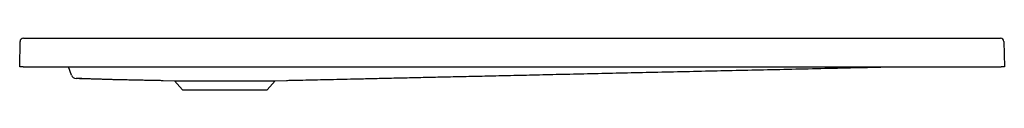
# Model space of a CAD drawing. Header units: millimetres. Extents: x 6805.11 to 6806.31, y 2077.17 to 2077.24.
import ezdxf

# ---------------------------------------------------------------- set-up
doc = ezdxf.new("R2010")
doc.units = ezdxf.units.MM
doc.layers.add('SANINDUSA', color=3, linetype='Continuous')

msp = doc.modelspace()

# ---------------------------------------------------------------- linework, layer by layer
at = {"layer": 'SANINDUSA'}
for p, q in [((6805.1154, 2077.2363), (6806.3065, 2077.2363)), ((6805.111, 2077.2013), (6805.1114, 2077.2324)), ((6806.3105, 2077.2324), (6806.311, 2077.2013)), ((6805.115, 2077.2013), (6805.111, 2077.2013)), ((6805.115, 2077.2013), (6806.307, 2077.2013)), ((6805.174, 2077.1911), (6805.1703, 2077.2013)), ((6806.311, 2077.2013), (6806.307, 2077.2013)), ((6805.2859, 2077.1849), (6805.2995, 2077.1844)), ((6805.2995, 2077.1844), (6805.3095, 2077.1733)), ((6805.2995, 2077.1844), (6805.361, 2077.1844)), ((6805.361, 2077.1844), (6805.4224, 2077.1844)), ((6805.4124, 2077.1733), (6805.4224, 2077.1844)), ((6805.4224, 2077.1844), (6805.436, 2077.1849)), ((6805.3095, 2077.1733), (6805.361, 2077.1733)), ((6805.361, 2077.1733), (6805.4124, 2077.1733))]:
    msp.add_line(p, q, dxfattribs=at)
for centre, radius, start, end in [((6805.1154, 2077.2323), 0.004, 90, 179.2), ((6806.3065, 2077.2323), 0.004, 0.8, 90), ((6805.1797, 2077.1932), 0.006, 200, 270.7879)]:
    msp.add_arc(centre, radius, start, end, dxfattribs=at)
for points, knots in [([(6805.436, 2077.1849), (6805.438, 2077.1849), (6805.4447, 2077.1851), (6805.4561, 2077.1853), (6805.4705, 2077.1856), (6805.4856, 2077.186), (6805.5018, 2077.1863), (6805.5189, 2077.1867), (6805.5372, 2077.1871), (6805.5568, 2077.1876), (6805.5778, 2077.188), (6805.6003, 2077.1886), (6805.624, 2077.1891), (6805.6488, 2077.1896), (6805.6748, 2077.1902), (6805.7028, 2077.1909), (6805.7329, 2077.1915), (6805.7652, 2077.1923), (6805.7989, 2077.193), (6805.834, 2077.1938), (6805.8704, 2077.1946), (6805.9082, 2077.1955), (6805.9463, 2077.1963), (6805.9845, 2077.1972), (6806.0228, 2077.198), (6806.0623, 2077.1989), (6806.1029, 2077.1998), (6806.1389, 2077.2006), (6806.1614, 2077.2012), (6806.1699, 2077.2013)], [0, 0, 0, 0, 0.008402, 0.027421, 0.046695, 0.067217, 0.089178, 0.112579, 0.137419, 0.163698, 0.192772, 0.223426, 0.255659, 0.289473, 0.324866, 0.361839, 0.403974, 0.44799, 0.493886, 0.541661, 0.591317, 0.642853, 0.696269, 0.746885, 0.799081, 0.852857, 0.908212, 0.965148, 1, 1, 1, 1]), ([(6805.1865, 2077.1873), (6805.186, 2077.1873), (6805.1856, 2077.1873), (6805.185, 2077.1872), (6805.1847, 2077.1872), (6805.1843, 2077.1872), (6805.1841, 2077.1872), (6805.1835, 2077.1872), (6805.1831, 2077.1872), (6805.1824, 2077.1872), (6805.182, 2077.1872), (6805.1814, 2077.1872), (6805.1811, 2077.1872), (6805.1806, 2077.1872), (6805.1804, 2077.1872), (6805.1802, 2077.1872), (6805.1801, 2077.1872), (6805.18, 2077.1872), (6805.1799, 2077.1872), (6805.1798, 2077.1872), (6805.1797, 2077.1872), (6805.1797, 2077.1872)], [0, 0, 0, 0, 0.125, 0.125, 0.1875, 0.1875, 0.25, 0.25, 0.375, 0.375, 0.5, 0.5, 0.625, 0.625, 0.75, 0.75, 0.8125, 0.8125, 0.875, 0.875, 1, 1, 1, 1]), ([(6805.1837, 2077.1872), (6805.184, 2077.1872), (6805.1848, 2077.1872), (6805.1861, 2077.1872), (6805.1877, 2077.1872), (6805.1893, 2077.1872), (6805.1911, 2077.1871), (6805.193, 2077.1871), (6805.1949, 2077.187), (6805.1969, 2077.187), (6805.1989, 2077.1869), (6805.201, 2077.1868), (6805.2031, 2077.1868), (6805.2054, 2077.1867), (6805.2077, 2077.1866), (6805.21, 2077.1866), (6805.2125, 2077.1865), (6805.215, 2077.1864), (6805.2176, 2077.1863), (6805.2202, 2077.1863), (6805.223, 2077.1862), (6805.2257, 2077.1861), (6805.2284, 2077.1861), (6805.231, 2077.186), (6805.2337, 2077.186), (6805.2368, 2077.1859), (6805.2403, 2077.1858), (6805.2442, 2077.1857), (6805.2484, 2077.1857), (6805.253, 2077.1856), (6805.2586, 2077.1854), (6805.2652, 2077.1853), (6805.2729, 2077.1851), (6805.2799, 2077.185), (6805.2844, 2077.1849), (6805.286, 2077.1849)], [0, 0, 0, 0, 0.0543906, 0.1260792, 0.194415, 0.2594009, 0.3210409, 0.3793393, 0.4343011, 0.4817569, 0.5264196, 0.5682961, 0.6073942, 0.6437242, 0.6772986, 0.7073668, 0.7348546, 0.7597866, 0.7821957, 0.8021274, 0.8196464, 0.834848, 0.8463638, 0.8563678, 0.8650897, 0.8728739, 0.882141, 0.8920759, 0.9029714, 0.9148275, 0.9276443, 0.9458808, 0.9657647, 0.9872963, 1, 1, 1, 1])]:
    msp.add_open_spline(points, degree=3, knots=knots, dxfattribs=at)

doc.saveas('drawing.dxf')
